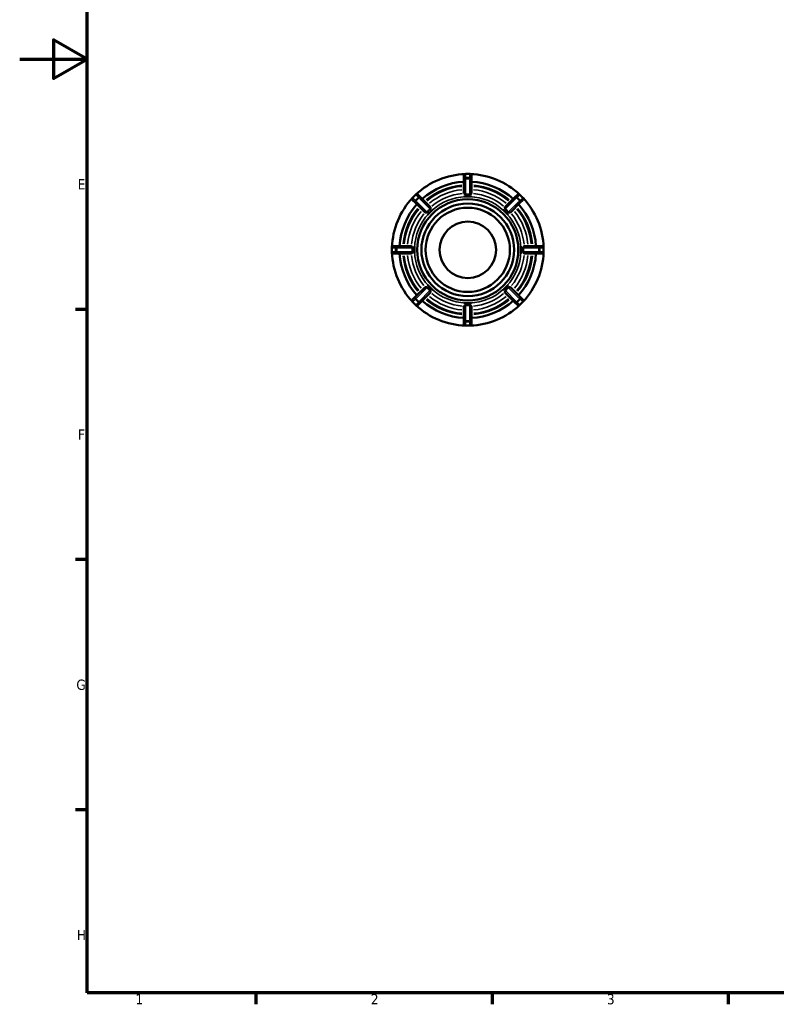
# Model space of a CAD drawing. Header units: millimetres. Extents: x 0 to 898, y 0 to 594.
# Tile 1 of 4: x 0 to 225, y 17 to 309. Entities that reach past the tile are written whole.
import ezdxf

# ---------------------------------------------------------------- set-up
doc = ezdxf.new("R2010")
doc.units = ezdxf.units.MM
for name, color, linetype, lineweight in [('Border (ANSI)', 7, 'Continuous', 70), ('Visible (ANSI)', 7, 'Continuous', 50), ('Visible Narrow (ANSI)', 7, 'Continuous', 35)]:
    doc.layers.add(name, color=color, linetype=linetype, lineweight=lineweight)
doc.styles.add('Note Text (ANSI)', font='tahoma.ttf')

# ---------------------------------------------------------------- blocks, each defined once
blk = doc.blocks.new('Borders Default Border')
at = {"layer": 'Border (ANSI)'}
for p, q in [((20, 222.75), (16.55, 222.75)), ((20, 148.5), (16.55, 148.5)), ((20, 74.25), (16.55, 74.25)), ((70.08, 20), (70.08, 16.55)), ((140.17, 20), (140.17, 16.55)), ((210.25, 20), (210.25, 16.55))]:
    blk.add_line(p, q, dxfattribs=at)
at = {"layer": 'Border (ANSI)', "flags": 128}
for points in [[(20, 20), (20, 574), (821, 574), (821, 20), (20, 20)], [(0, 297), (20, 297), (10, 302.77), (10, 291.23), (20, 297)]]:
    blk.add_lwpolyline(points, dxfattribs=at)
at = {"layer": 'Border (ANSI)', "char_height": 3.05, "attachment_point": 7, "style": 'Note Text (ANSI)'}
for s, insert in [('E', (17.21, 258.35)), ('F', (17.29, 184.1)), ('G', (16.81, 109.79)), ('H', (16.97, 35.6)), ('1', (34.35, 16.55)), ('2', (104.2, 16.55)), ('3', (174.26, 16.49))]:
    blk.add_mtext(s, dxfattribs=dict(at, insert=insert))

msp = doc.modelspace()

# ---------------------------------------------------------------- linework, layer by layer
at = {"layer": 'Visible (ANSI)'}
for p, q in [((131.834, 262.427), (131.834, 261.344)), ((131.834, 261.344), (131.834, 257.175)), ((133.584, 262.927), (132.334, 262.927)), ((134.084, 261.344), (134.084, 262.427)), ((134.084, 257.175), (134.084, 261.344)), ((117.491, 256.779), (116.607, 255.895)), ((116.607, 255.188), (117.373, 254.422)), ((117.373, 254.422), (120.321, 251.474)), ((118.964, 256.013), (118.198, 256.779)), ((121.912, 253.065), (118.964, 256.013)), ((131.834, 256.22), (131.834, 256.222)), ((132.959, 256.22), (131.834, 256.22)), ((134.084, 256.22), (132.959, 256.22)), ((134.084, 256.222), (134.084, 256.22)), ((146.953, 256.013), (144.005, 253.065)), ((145.596, 251.474), (148.544, 254.422)), ((147.719, 256.779), (146.953, 256.013)), ((149.31, 255.895), (148.426, 256.779)), ((148.544, 254.422), (149.31, 255.188)), ((121.792, 251.594), (120.996, 250.799)), ((122.587, 252.39), (121.792, 251.594)), ((122.585, 252.391), (122.587, 252.39)), ((143.33, 252.39), (143.332, 252.391)), ((144.125, 251.594), (143.33, 252.39)), ((144.921, 250.799), (144.125, 251.594)), ((120.996, 250.799), (120.994, 250.8)), ((144.923, 250.8), (144.921, 250.799)), ((110.459, 241.052), (110.459, 239.802)), ((112.042, 241.552), (110.959, 241.552)), ((116.211, 241.552), (112.042, 241.552)), ((117.164, 241.552), (117.166, 241.552)), ((117.166, 241.552), (117.166, 240.427)), ((117.166, 240.427), (117.166, 239.302)), ((148.751, 240.427), (148.751, 241.552)), ((148.751, 241.552), (148.753, 241.552)), ((148.751, 239.302), (148.751, 240.427)), ((153.875, 241.552), (149.706, 241.552)), ((154.959, 241.552), (153.875, 241.552)), ((155.459, 239.802), (155.459, 241.052)), ((110.959, 239.302), (112.042, 239.302)), ((112.042, 239.302), (116.211, 239.302)), ((117.166, 239.302), (117.164, 239.302)), ((148.753, 239.302), (148.751, 239.302)), ((149.706, 239.302), (153.875, 239.302)), ((153.875, 239.302), (154.959, 239.302)), ((120.321, 229.381), (117.373, 226.433)), ((120.994, 230.054), (120.996, 230.056)), ((120.996, 230.056), (121.792, 229.261)), ((121.792, 229.261), (122.587, 228.465)), ((122.587, 228.465), (122.585, 228.463)), ((143.33, 228.465), (144.125, 229.261)), ((143.332, 228.463), (143.33, 228.465)), ((144.125, 229.261), (144.921, 230.056)), ((144.921, 230.056), (144.923, 230.054)), ((148.544, 226.433), (145.596, 229.381)), ((117.373, 226.433), (116.607, 225.667)), ((118.964, 224.842), (121.912, 227.79)), ((144.005, 227.79), (146.953, 224.842)), ((149.31, 225.667), (148.544, 226.433)), ((116.607, 224.959), (117.491, 224.076)), ((118.198, 224.076), (118.964, 224.842)), ((131.834, 224.635), (132.959, 224.635)), ((131.834, 224.633), (131.834, 224.635)), ((131.834, 223.68), (131.834, 219.511)), ((132.959, 224.635), (134.084, 224.635)), ((134.084, 224.635), (134.084, 224.633)), ((134.084, 219.511), (134.084, 223.68)), ((146.953, 224.842), (147.719, 224.076)), ((148.426, 224.076), (149.31, 224.959)), ((131.834, 219.511), (131.834, 218.427)), ((134.084, 218.427), (134.084, 219.511)), ((132.334, 217.927), (133.584, 217.927))]:
    msp.add_line(p, q, dxfattribs=at)
for radius in [15, 13.75, 12.5, 8.382]:
    msp.add_circle((132.959, 240.427), radius, dxfattribs=at)
for centre, radius, start, end in [((132.959, 240.427), 22.5, 91.86878, 133.13122), ((132.959, 240.427), 20.25, 93.18474, 131.81526), ((132.334, 262.427), 0.5, 90, 180), ((133.584, 262.427), 0.5, 0, 90), ((132.959, 240.427), 22.5, 46.86878, 88.13122), ((132.959, 240.427), 20.25, 48.18474, 86.81526), ((132.959, 240.427), 22.5, 136.86878, 178.13122), ((116.96, 255.542), 0.5, 135, 225), ((117.844, 256.426), 0.5, 45, 135), ((148.073, 256.426), 0.5, 45, 135), ((148.957, 255.542), 0.5, 315, 45), ((132.959, 240.427), 22.5, 1.86878, 43.13122), ((132.959, 240.427), 20.25, 138.18474, 176.81526), ((132.959, 240.427), 20.25, 3.18474, 41.81526), ((110.959, 241.052), 0.5, 90, 180), ((110.959, 239.802), 0.5, 180, 270), ((132.959, 240.427), 22.5, 181.86878, 223.13122), ((132.959, 240.427), 22.5, 316.86878, 358.13122), ((154.959, 241.052), 0.5, 0, 90), ((154.959, 239.802), 0.5, 270, 0), ((132.959, 240.427), 20.25, 183.18474, 221.81526), ((132.959, 240.427), 20.25, 318.18474, 356.81526), ((116.96, 225.313), 0.5, 135, 225), ((132.959, 240.427), 20.25, 228.18474, 266.81526), ((132.959, 240.427), 20.25, 273.18474, 311.81526), ((148.957, 225.313), 0.5, 315, 45), ((117.844, 224.429), 0.5, 225, 315), ((132.959, 240.427), 22.5, 226.86878, 268.13122), ((132.959, 240.427), 22.5, 271.86878, 313.13122), ((148.073, 224.429), 0.5, 225, 315), ((132.334, 218.427), 0.5, 180, 270), ((133.584, 218.427), 0.5, 270, 0)]:
    msp.add_arc(centre, radius, start, end, dxfattribs=at)
for points, knots in [([(132.334, 256.841), (132.326, 256.841), (132.318, 256.841), (132.287, 256.842), (132.262, 256.846), (132.198, 256.869), (132.163, 256.889), (132.074, 256.947), (132.012, 256.998), (131.915, 257.082), (131.879, 257.115), (131.848, 257.149), (131.841, 257.158), (131.835, 257.169), (131.834, 257.172), (131.834, 257.175)], [-0.20337242, -0.20337242, -0.20337242, -0.20337242, -0.19935072, -0.19935072, -0.18742446, -0.18742446, -0.17074471, -0.17074471, -0.13832755, -0.13832755, -0.11191371, -0.11191371, -0.10070271, -0.10070271, -0.09389383, -0.09389383, -0.09389383, -0.09389383]), ([(134.084, 257.175), (134.084, 257.174), (134.084, 257.174), (134.083, 257.17), (134.081, 257.166), (134.072, 257.153), (134.063, 257.142), (134.019, 257.097), (133.969, 257.051), (133.862, 256.963), (133.808, 256.922), (133.731, 256.877), (133.702, 256.862), (133.649, 256.846), (133.627, 256.841), (133.597, 256.841), (133.59, 256.841), (133.584, 256.841)], [-0.13573172, -0.13573172, -0.13573172, -0.13573172, -0.13489674, -0.13489674, -0.12658783, -0.12658783, -0.1128789, -0.1128789, -0.07804433, -0.07804433, -0.04830972, -0.04830972, -0.03324459, -0.03324459, -0.02307196, -0.02307196, -0.01999566, -0.01999566, -0.01999566, -0.01999566]), ([(133.584, 256.841), (133.37, 256.856), (133.159, 256.862), (132.959, 256.862), (132.758, 256.862), (132.547, 256.856), (132.334, 256.841)], [-0.06015344, -0.06015344, -0.06015344, -0.06015344, 0, 0, 0, 0.06015344, 0.06015344, 0.06015344, 0.06015344]), ([(120.91, 251.592), (120.908, 251.589), (120.905, 251.586), (120.893, 251.573), (120.882, 251.565), (120.852, 251.543), (120.831, 251.532), (120.756, 251.502), (120.69, 251.49), (120.553, 251.473), (120.477, 251.467), (120.378, 251.464), (120.347, 251.465), (120.326, 251.47), (120.323, 251.472), (120.321, 251.474)], [-0.1245938, -0.1245938, -0.1245938, -0.1245938, -0.12276333, -0.12276333, -0.11643154, -0.11643154, -0.1052724, -0.1052724, -0.07604975, -0.07604975, -0.04251859, -0.04251859, -0.01920941, -0.01920941, -0.01220094, -0.01220094, -0.01220094, -0.01220094]), ([(121.794, 252.476), (121.633, 252.335), (121.479, 252.191), (121.337, 252.049), (121.195, 251.907), (121.051, 251.753), (120.91, 251.592)], [-0.06015344, -0.06015344, -0.06015344, -0.06015344, 0, 0, 0, 0.06015344, 0.06015344, 0.06015344, 0.06015344]), ([(121.912, 253.065), (121.916, 253.061), (121.919, 253.05), (121.922, 253), (121.92, 252.946), (121.911, 252.818), (121.904, 252.748), (121.884, 252.642), (121.872, 252.596), (121.846, 252.539), (121.836, 252.523), (121.815, 252.497), (121.807, 252.487), (121.796, 252.477), (121.795, 252.477), (121.794, 252.476)], [-0.23505475, -0.23505475, -0.23505475, -0.23505475, -0.21940053, -0.21940053, -0.1891516, -0.1891516, -0.15984887, -0.15984887, -0.13891666, -0.13891666, -0.12981503, -0.12981503, -0.12389341, -0.12389341, -0.12330088, -0.12330088, -0.12330088, -0.12330088]), ([(144.123, 252.476), (144.12, 252.478), (144.117, 252.481), (144.104, 252.493), (144.096, 252.504), (144.074, 252.534), (144.064, 252.555), (144.033, 252.63), (144.021, 252.695), (144.004, 252.833), (143.998, 252.909), (143.995, 253.008), (143.996, 253.039), (144.002, 253.06), (144.003, 253.063), (144.005, 253.065)], [-0.1245938, -0.1245938, -0.1245938, -0.1245938, -0.12276333, -0.12276333, -0.11643154, -0.11643154, -0.1052724, -0.1052724, -0.07604975, -0.07604975, -0.04251859, -0.04251859, -0.01920941, -0.01920941, -0.01220094, -0.01220094, -0.01220094, -0.01220094]), ([(145.007, 251.592), (144.866, 251.753), (144.722, 251.907), (144.58, 252.049), (144.438, 252.191), (144.285, 252.335), (144.123, 252.476)], [-0.06015344, -0.06015344, -0.06015344, -0.06015344, 0, 0, 0, 0.06015344, 0.06015344, 0.06015344, 0.06015344]), ([(145.596, 251.474), (145.592, 251.47), (145.581, 251.467), (145.531, 251.464), (145.477, 251.465), (145.349, 251.475), (145.279, 251.482), (145.173, 251.502), (145.128, 251.513), (145.071, 251.54), (145.054, 251.55), (145.028, 251.57), (145.018, 251.579), (145.009, 251.59), (145.008, 251.591), (145.007, 251.592)], [-0.23505475, -0.23505475, -0.23505475, -0.23505475, -0.21940053, -0.21940053, -0.1891516, -0.1891516, -0.15984887, -0.15984887, -0.13891666, -0.13891666, -0.12981503, -0.12981503, -0.12389341, -0.12389341, -0.12330088, -0.12330088, -0.12330088, -0.12330088]), ([(116.211, 241.552), (116.212, 241.552), (116.212, 241.552), (116.216, 241.552), (116.22, 241.55), (116.233, 241.541), (116.244, 241.532), (116.289, 241.488), (116.335, 241.437), (116.423, 241.33), (116.464, 241.277), (116.509, 241.2), (116.524, 241.17), (116.54, 241.118), (116.544, 241.096), (116.545, 241.066), (116.545, 241.059), (116.545, 241.052)], [-0.13573172, -0.13573172, -0.13573172, -0.13573172, -0.13489674, -0.13489674, -0.12658783, -0.12658783, -0.1128789, -0.1128789, -0.07804433, -0.07804433, -0.04830972, -0.04830972, -0.03324459, -0.03324459, -0.02307196, -0.02307196, -0.01999566, -0.01999566, -0.01999566, -0.01999566]), ([(116.545, 239.802), (116.545, 239.795), (116.545, 239.787), (116.544, 239.756), (116.539, 239.731), (116.517, 239.667), (116.497, 239.632), (116.439, 239.543), (116.388, 239.481), (116.304, 239.383), (116.271, 239.348), (116.237, 239.317), (116.228, 239.31), (116.217, 239.304), (116.214, 239.302), (116.211, 239.302)], [-0.20337242, -0.20337242, -0.20337242, -0.20337242, -0.19935072, -0.19935072, -0.18742446, -0.18742446, -0.17074471, -0.17074471, -0.13832755, -0.13832755, -0.11191371, -0.11191371, -0.10070271, -0.10070271, -0.09389383, -0.09389383, -0.09389383, -0.09389383]), ([(116.545, 241.052), (116.53, 240.839), (116.523, 240.628), (116.523, 240.427), (116.523, 240.227), (116.53, 240.016), (116.545, 239.802)], [0.87862144, 0.87862144, 0.87862144, 0.87862144, 0.93877487, 0.93877487, 0.93877487, 0.99892831, 0.99892831, 0.99892831, 0.99892831]), ([(149.372, 241.052), (149.372, 241.06), (149.372, 241.068), (149.373, 241.099), (149.378, 241.123), (149.4, 241.188), (149.42, 241.223), (149.478, 241.312), (149.529, 241.374), (149.613, 241.471), (149.646, 241.507), (149.68, 241.538), (149.689, 241.545), (149.7, 241.551), (149.703, 241.552), (149.706, 241.552)], [-0.20337242, -0.20337242, -0.20337242, -0.20337242, -0.19935072, -0.19935072, -0.18742446, -0.18742446, -0.17074471, -0.17074471, -0.13832755, -0.13832755, -0.11191371, -0.11191371, -0.10070271, -0.10070271, -0.09389383, -0.09389383, -0.09389383, -0.09389383]), ([(149.372, 239.802), (149.387, 240.016), (149.394, 240.227), (149.394, 240.427), (149.394, 240.628), (149.387, 240.839), (149.372, 241.052)], [0.87862144, 0.87862144, 0.87862144, 0.87862144, 0.93877487, 0.93877487, 0.93877487, 0.99892831, 0.99892831, 0.99892831, 0.99892831]), ([(149.706, 239.302), (149.706, 239.302), (149.705, 239.302), (149.702, 239.303), (149.697, 239.305), (149.684, 239.314), (149.673, 239.323), (149.628, 239.367), (149.582, 239.417), (149.494, 239.524), (149.453, 239.578), (149.408, 239.655), (149.393, 239.684), (149.377, 239.737), (149.373, 239.759), (149.372, 239.789), (149.372, 239.796), (149.372, 239.802)], [-0.13573172, -0.13573172, -0.13573172, -0.13573172, -0.13489674, -0.13489674, -0.12658783, -0.12658783, -0.1128789, -0.1128789, -0.07804433, -0.07804433, -0.04830972, -0.04830972, -0.03324459, -0.03324459, -0.02307196, -0.02307196, -0.01999566, -0.01999566, -0.01999566, -0.01999566]), ([(120.321, 229.381), (120.325, 229.385), (120.336, 229.388), (120.386, 229.391), (120.44, 229.389), (120.568, 229.38), (120.638, 229.373), (120.744, 229.353), (120.789, 229.341), (120.846, 229.314), (120.863, 229.304), (120.889, 229.284), (120.899, 229.276), (120.908, 229.265), (120.909, 229.264), (120.91, 229.263)], [-0.23505475, -0.23505475, -0.23505475, -0.23505475, -0.21940053, -0.21940053, -0.1891516, -0.1891516, -0.15984887, -0.15984887, -0.13891666, -0.13891666, -0.12981503, -0.12981503, -0.12389341, -0.12389341, -0.12330088, -0.12330088, -0.12330088, -0.12330088]), ([(120.91, 229.263), (121.051, 229.101), (121.195, 228.948), (121.337, 228.806), (121.479, 228.664), (121.633, 228.52), (121.794, 228.379)], [-0.06015344, -0.06015344, -0.06015344, -0.06015344, 0, 0, 0, 0.06015344, 0.06015344, 0.06015344, 0.06015344]), ([(121.794, 228.379), (121.797, 228.376), (121.8, 228.374), (121.813, 228.361), (121.821, 228.351), (121.843, 228.321), (121.854, 228.3), (121.884, 228.225), (121.896, 228.159), (121.913, 228.022), (121.919, 227.946), (121.922, 227.846), (121.921, 227.816), (121.915, 227.795), (121.914, 227.792), (121.912, 227.79)], [-0.1245938, -0.1245938, -0.1245938, -0.1245938, -0.12276333, -0.12276333, -0.11643154, -0.11643154, -0.1052724, -0.1052724, -0.07604975, -0.07604975, -0.04251859, -0.04251859, -0.01920941, -0.01920941, -0.01220094, -0.01220094, -0.01220094, -0.01220094]), ([(144.005, 227.79), (144.001, 227.794), (143.998, 227.805), (143.995, 227.855), (143.997, 227.909), (144.006, 228.037), (144.013, 228.107), (144.033, 228.213), (144.045, 228.258), (144.072, 228.315), (144.081, 228.332), (144.102, 228.358), (144.11, 228.368), (144.121, 228.377), (144.122, 228.378), (144.123, 228.379)], [-0.23505475, -0.23505475, -0.23505475, -0.23505475, -0.21940053, -0.21940053, -0.1891516, -0.1891516, -0.15984887, -0.15984887, -0.13891666, -0.13891666, -0.12981503, -0.12981503, -0.12389341, -0.12389341, -0.12330088, -0.12330088, -0.12330088, -0.12330088]), ([(144.123, 228.379), (144.285, 228.52), (144.438, 228.664), (144.58, 228.806), (144.722, 228.948), (144.866, 229.101), (145.007, 229.263)], [-0.06015344, -0.06015344, -0.06015344, -0.06015344, 0, 0, 0, 0.06015344, 0.06015344, 0.06015344, 0.06015344]), ([(145.007, 229.263), (145.009, 229.266), (145.012, 229.269), (145.024, 229.281), (145.035, 229.29), (145.065, 229.312), (145.086, 229.322), (145.161, 229.353), (145.227, 229.364), (145.364, 229.382), (145.44, 229.387), (145.54, 229.39), (145.57, 229.39), (145.591, 229.384), (145.594, 229.383), (145.596, 229.381)], [-0.1245938, -0.1245938, -0.1245938, -0.1245938, -0.12276333, -0.12276333, -0.11643154, -0.11643154, -0.1052724, -0.1052724, -0.07604975, -0.07604975, -0.04251859, -0.04251859, -0.01920941, -0.01920941, -0.01220094, -0.01220094, -0.01220094, -0.01220094]), ([(131.834, 223.68), (131.834, 223.68), (131.834, 223.681), (131.834, 223.684), (131.836, 223.689), (131.845, 223.702), (131.854, 223.713), (131.898, 223.758), (131.948, 223.804), (132.056, 223.892), (132.109, 223.933), (132.186, 223.978), (132.215, 223.993), (132.268, 224.009), (132.29, 224.013), (132.32, 224.014), (132.327, 224.014), (132.334, 224.013)], [-0.13573172, -0.13573172, -0.13573172, -0.13573172, -0.13489674, -0.13489674, -0.12658783, -0.12658783, -0.1128789, -0.1128789, -0.07804433, -0.07804433, -0.04830972, -0.04830972, -0.03324459, -0.03324459, -0.02307196, -0.02307196, -0.01999566, -0.01999566, -0.01999566, -0.01999566]), ([(132.334, 224.013), (132.547, 223.999), (132.758, 223.992), (132.959, 223.992), (133.159, 223.992), (133.37, 223.999), (133.584, 224.013)], [0.87862144, 0.87862144, 0.87862144, 0.87862144, 0.93877487, 0.93877487, 0.93877487, 0.99892831, 0.99892831, 0.99892831, 0.99892831]), ([(133.584, 224.013), (133.591, 224.014), (133.599, 224.014), (133.63, 224.013), (133.655, 224.008), (133.719, 223.986), (133.754, 223.966), (133.843, 223.908), (133.905, 223.857), (134.003, 223.773), (134.038, 223.74), (134.069, 223.706), (134.076, 223.697), (134.082, 223.686), (134.084, 223.683), (134.084, 223.68)], [-0.20337242, -0.20337242, -0.20337242, -0.20337242, -0.19935072, -0.19935072, -0.18742446, -0.18742446, -0.17074471, -0.17074471, -0.13832755, -0.13832755, -0.11191371, -0.11191371, -0.10070271, -0.10070271, -0.09389383, -0.09389383, -0.09389383, -0.09389383])]:
    msp.add_open_spline(points, degree=3, knots=knots, dxfattribs=at)
for points in [[(131.834, 256.222), (132.217, 256.219), (132.603, 256.22), (132.959, 256.22)], [(132.959, 256.22), (133.314, 256.22), (133.701, 256.219), (134.084, 256.222)], [(120.994, 250.8), (121.268, 251.069), (121.541, 251.343), (121.792, 251.594)], [(121.792, 251.594), (122.043, 251.845), (122.317, 252.118), (122.585, 252.391)], [(143.332, 252.391), (143.6, 252.118), (143.874, 251.845), (144.125, 251.594)], [(144.125, 251.594), (144.377, 251.343), (144.649, 251.069), (144.923, 250.8)], [(117.166, 240.427), (117.166, 240.783), (117.167, 241.169), (117.164, 241.552)], [(117.164, 239.302), (117.167, 239.685), (117.166, 240.072), (117.166, 240.427)], [(148.753, 241.552), (148.75, 241.169), (148.751, 240.783), (148.751, 240.427)], [(148.751, 240.427), (148.751, 240.072), (148.75, 239.685), (148.753, 239.302)], [(121.792, 229.261), (121.541, 229.512), (121.268, 229.786), (120.994, 230.054)], [(122.585, 228.463), (122.317, 228.737), (122.043, 229.009), (121.792, 229.261)], [(144.125, 229.261), (143.874, 229.009), (143.6, 228.737), (143.332, 228.463)], [(144.923, 230.054), (144.649, 229.786), (144.377, 229.512), (144.125, 229.261)], [(132.959, 224.635), (132.603, 224.635), (132.217, 224.636), (131.834, 224.633)], [(134.084, 224.633), (133.701, 224.636), (133.314, 224.635), (132.959, 224.635)]]:
    msp.add_open_spline(points, degree=3, dxfattribs=at)
at = {"layer": 'Visible Narrow (ANSI)'}
for p, q in [((132.334, 262.927), (132.334, 262.926)), ((132.334, 261.896), (132.334, 262.871)), ((132.334, 261.839), (132.334, 261.541)), ((132.334, 257.075), (132.334, 261.281)), ((132.396, 262.925), (133.521, 262.925)), ((133.521, 261.842), (132.396, 261.842)), ((132.396, 261.515), (133.521, 261.515)), ((133.584, 262.926), (133.584, 262.927)), ((133.584, 262.871), (133.584, 261.896)), ((133.584, 261.541), (133.584, 261.839)), ((133.584, 261.281), (133.584, 257.075)), ((116.607, 255.895), (116.608, 255.894)), ((117.336, 255.166), (116.646, 255.856)), ((116.652, 255.938), (117.448, 256.734)), ((117.377, 255.126), (117.587, 254.915)), ((118.214, 255.968), (117.418, 255.172)), ((117.492, 256.778), (117.491, 256.779)), ((117.53, 256.74), (118.22, 256.05)), ((117.65, 254.941), (118.445, 255.736)), ((120.745, 251.757), (117.771, 254.731)), ((118.471, 255.799), (118.26, 256.009)), ((118.655, 255.615), (121.629, 252.641)), ((144.288, 252.641), (147.262, 255.615)), ((148.146, 254.731), (145.172, 251.757)), ((147.657, 256.009), (147.446, 255.799)), ((147.472, 255.736), (148.267, 254.941)), ((147.697, 256.05), (148.387, 256.74)), ((148.499, 255.172), (147.703, 255.968)), ((148.33, 254.915), (148.541, 255.126)), ((148.426, 256.779), (148.425, 256.778)), ((148.469, 256.734), (149.265, 255.938)), ((149.271, 255.856), (148.581, 255.166)), ((149.309, 255.894), (149.31, 255.895)), ((110.46, 241.052), (110.459, 241.052)), ((110.459, 239.802), (110.46, 239.802)), ((110.46, 239.865), (110.46, 240.99)), ((110.515, 241.052), (111.49, 241.052)), ((111.49, 239.802), (110.515, 239.802)), ((111.544, 240.99), (111.544, 239.865)), ((111.845, 241.052), (111.547, 241.052)), ((111.547, 239.802), (111.845, 239.802)), ((111.871, 239.865), (111.871, 240.99)), ((112.105, 241.052), (116.311, 241.052)), ((116.311, 239.802), (112.105, 239.802)), ((149.606, 241.052), (153.812, 241.052)), ((153.812, 239.802), (149.606, 239.802)), ((154.046, 240.99), (154.046, 239.865)), ((154.37, 241.052), (154.072, 241.052)), ((154.072, 239.802), (154.37, 239.802)), ((154.373, 239.865), (154.373, 240.99)), ((154.427, 241.052), (155.402, 241.052)), ((155.402, 239.802), (154.427, 239.802)), ((155.459, 241.052), (155.457, 241.052)), ((155.457, 240.99), (155.457, 239.865)), ((155.457, 239.802), (155.459, 239.802)), ((117.771, 226.123), (120.745, 229.098)), ((121.629, 228.214), (118.655, 225.24)), ((147.262, 225.24), (144.288, 228.214)), ((145.172, 229.098), (148.146, 226.123)), ((116.646, 224.999), (117.336, 225.689)), ((117.587, 225.94), (117.377, 225.729)), ((117.418, 225.683), (118.214, 224.887)), ((118.445, 225.119), (117.65, 225.914)), ((118.26, 224.845), (118.471, 225.056)), ((147.446, 225.056), (147.657, 224.845)), ((148.267, 225.914), (147.472, 225.119)), ((147.703, 224.887), (148.499, 225.683)), ((148.541, 225.729), (148.33, 225.94)), ((148.581, 225.689), (149.271, 224.999)), ((116.608, 224.961), (116.607, 224.959)), ((117.448, 224.121), (116.652, 224.917)), ((117.491, 224.076), (117.492, 224.077)), ((118.22, 224.805), (117.53, 224.115)), ((132.334, 219.574), (132.334, 223.78)), ((133.584, 223.78), (133.584, 219.574)), ((148.387, 224.115), (147.697, 224.805)), ((148.425, 224.077), (148.426, 224.076)), ((149.265, 224.917), (148.469, 224.121)), ((149.31, 224.959), (149.309, 224.961)), ((132.334, 219.314), (132.334, 219.016)), ((133.521, 219.34), (132.396, 219.34)), ((133.584, 219.016), (133.584, 219.314)), ((132.334, 217.983), (132.334, 218.959)), ((132.334, 217.929), (132.334, 217.927)), ((132.396, 219.013), (133.521, 219.013)), ((133.521, 217.929), (132.396, 217.929)), ((133.584, 218.959), (133.584, 217.983)), ((133.584, 217.927), (133.584, 217.929))]:
    msp.add_line(p, q, dxfattribs=at)
for radius, start, end in [(19.25, 95.26533, 129.73467), (18.916, 95.31858, 129.68142), (17.92, 95.48938, 129.51062), (16.789, 95.70804, 129.29196), (16.789, 50.70804, 84.29196), (17.92, 50.48938, 84.51062), (18.916, 50.31858, 84.68142), (19.25, 50.26533, 84.73467), (15.792, 92.25, 132.75), (15.792, 47.25, 87.75), (19.25, 140.26533, 174.73467), (18.916, 140.31858, 174.68142), (17.92, 140.48938, 174.51062), (17.92, 5.48938, 39.51062), (18.916, 5.31858, 39.68142), (19.25, 5.26533, 39.73467), (16.789, 140.70804, 174.29196), (15.792, 137.25, 177.75), (15.792, 2.25, 42.75), (16.789, 5.70804, 39.29196), (15.792, 182.25, 222.75), (15.792, 317.25, 357.75), (19.25, 185.26533, 219.73467), (18.916, 185.31858, 219.68142), (17.92, 185.48938, 219.51062), (16.789, 185.70804, 219.29196), (16.789, 320.70804, 354.29196), (17.92, 320.48938, 354.51062), (18.916, 320.31858, 354.68142), (19.25, 320.26533, 354.73467), (15.792, 227.25, 267.75), (15.792, 272.25, 312.75), (19.25, 230.26533, 264.73467), (18.916, 230.31858, 264.68142), (17.92, 230.48938, 264.51062), (16.789, 230.70804, 264.29196), (16.789, 275.70804, 309.29196), (17.92, 275.48938, 309.51062), (18.916, 275.31858, 309.68142), (19.25, 275.26533, 309.73467)]:
    msp.add_arc((132.959, 240.427), radius, start, end, dxfattribs=at)
for centre, major_axis, ratio, start_param, end_param in [((132.334, 262.427), (-0.5, 0), 0.9961947, 4.7909288, 6.2046455), ((132.334, 261.344), (-0.5, 0), 0.9961947, 4.7909288, 6.2046455), ((132.334, 261.344), (-0.5, 0), 0.3420201, 4.7909288, 6.2046455), ((133.584, 262.427), (0.5, 0), 0.9961947, 0.0785398, 1.4922565), ((133.584, 261.344), (0.5, 0), 0.9961947, 0.0785398, 1.4922565), ((133.584, 261.344), (0.5, 0), 0.3420201, 0.0785398, 1.4922565), ((116.96, 255.542), (-0.354, -0.354), 0.9961947, 4.7909288, 6.2046455), ((117.726, 254.776), (-0.354, -0.354), 0.9961947, 4.7909288, 6.2046455), ((117.726, 254.776), (-0.354, -0.354), 0.3420201, 4.7909288, 6.2046455), ((117.844, 256.426), (0.354, 0.354), 0.9961947, 0.0785398, 1.4922565), ((118.61, 255.659), (0.354, 0.354), 0.9961947, 0.0785398, 1.4922565), ((118.61, 255.659), (0.354, 0.354), 0.3420201, 0.0785398, 1.4922565), ((147.307, 255.659), (-0.354, 0.354), 0.3420201, 4.7909288, 6.2046455), ((147.307, 255.659), (-0.354, 0.354), 0.9961947, 4.7909288, 6.2046455), ((148.073, 256.426), (-0.354, 0.354), 0.9961947, 4.7909288, 6.2046455), ((148.191, 254.776), (0.354, -0.354), 0.3420201, 0.0785398, 1.4922565), ((148.191, 254.776), (0.354, -0.354), 0.9961947, 0.0785398, 1.4922565), ((148.957, 255.542), (0.354, -0.354), 0.9961947, 0.0785398, 1.4922565), ((110.959, 241.052), (0, 0.5), 0.9961947, 0.0785398, 1.4922565), ((110.959, 239.802), (0, -0.5), 0.9961947, 4.7909288, 6.2046455), ((112.042, 241.052), (0, 0.5), 0.9961947, 0.0785398, 1.4922565), ((112.042, 239.802), (0, -0.5), 0.9961947, 4.7909288, 6.2046455), ((112.042, 241.052), (0, 0.5), 0.3420201, 0.0785398, 1.4922565), ((112.042, 239.802), (0, -0.5), 0.3420201, 4.7909288, 6.2046455), ((153.875, 241.052), (0, 0.5), 0.3420201, 4.7909288, 6.2046455), ((153.875, 239.802), (0, -0.5), 0.3420201, 0.0785398, 1.4922565), ((153.875, 241.052), (0, 0.5), 0.9961947, 4.7909288, 6.2046455), ((153.875, 239.802), (0, -0.5), 0.9961947, 0.0785398, 1.4922565), ((154.959, 241.052), (0, 0.5), 0.9961947, 4.7909288, 6.2046455), ((154.959, 239.802), (0, -0.5), 0.9961947, 0.0785398, 1.4922565), ((116.96, 225.313), (-0.354, 0.354), 0.9961947, 0.0785398, 1.4922565), ((117.726, 226.079), (-0.354, 0.354), 0.9961947, 0.0785398, 1.4922565), ((117.726, 226.079), (-0.354, 0.354), 0.3420201, 0.0785398, 1.4922565), ((118.61, 225.195), (0.354, -0.354), 0.3420201, 4.7909288, 6.2046455), ((147.307, 225.195), (-0.354, -0.354), 0.3420201, 0.0785398, 1.4922565), ((148.191, 226.079), (0.354, 0.354), 0.3420201, 4.7909288, 6.2046455), ((148.191, 226.079), (0.354, 0.354), 0.9961947, 4.7909288, 6.2046455), ((148.957, 225.313), (0.354, 0.354), 0.9961947, 4.7909288, 6.2046455), ((117.844, 224.429), (0.354, -0.354), 0.9961947, 4.7909288, 6.2046455), ((118.61, 225.195), (0.354, -0.354), 0.9961947, 4.7909288, 6.2046455), ((147.307, 225.195), (-0.354, -0.354), 0.9961947, 0.0785398, 1.4922565), ((148.073, 224.429), (-0.354, -0.354), 0.9961947, 0.0785398, 1.4922565), ((132.334, 219.511), (-0.5, 0), 0.3420201, 0.0785398, 1.4922565), ((132.334, 219.511), (-0.5, 0), 0.9961947, 0.0785398, 1.4922565), ((133.584, 219.511), (0.5, 0), 0.3420201, 4.7909288, 6.2046455), ((133.584, 219.511), (0.5, 0), 0.9961947, 4.7909288, 6.2046455), ((132.334, 218.427), (-0.5, 0), 0.9961947, 0.0785398, 1.4922565), ((133.584, 218.427), (0.5, 0), 0.9961947, 4.7909288, 6.2046455)]:
    msp.add_ellipse(centre, major_axis=major_axis, ratio=ratio, start_param=start_param, end_param=end_param, dxfattribs=at)

# ---------------------------------------------------------------- block references
msp.add_blockref('Borders Default Border', (0, 0))

doc.saveas('drawing.dxf')
